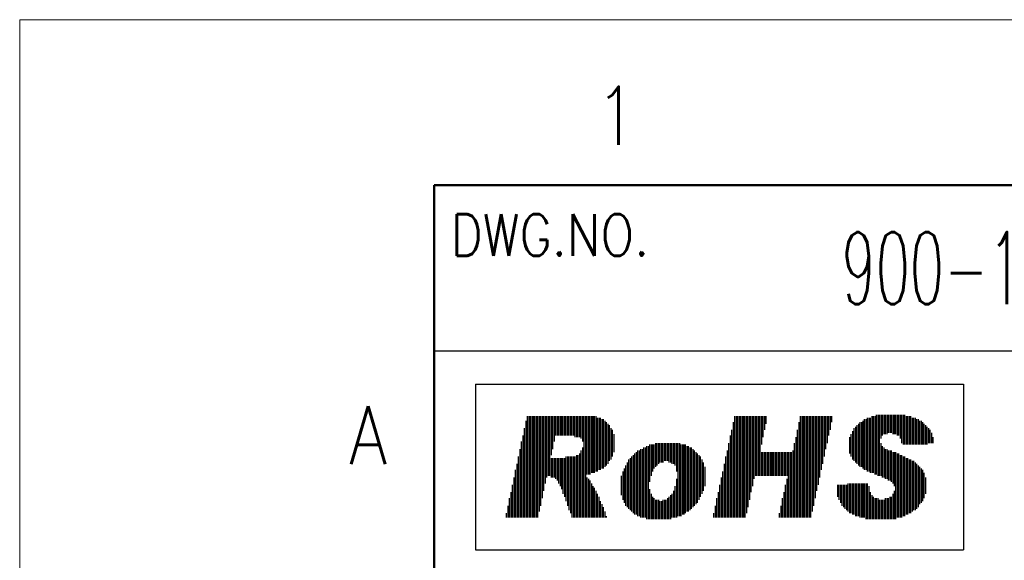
# Model space of a CAD drawing. Header units: millimetres. Extents: x 0 to 1076, y 0 to 742.
# Tile 74 of 127: x 0 to 148, y 661 to 742. Entities that reach past the tile are written whole.
import ezdxf

# ---------------------------------------------------------------- set-up
doc = ezdxf.new("R2010")
doc.units = ezdxf.units.MM
doc.header["$LTSCALE"] = 0.454724
doc.layers.add('NoLayerName_001', color=7, linetype='Continuous')
doc.styles.get("Standard").update_dxf_attribs({"font": 'txt', "bigfont": 'extfont2'})

# ---------------------------------------------------------------- blocks, each defined once
blk = doc.blocks.new('JZB_0006')
at = {"layer": 'NoLayerName_001', "color": 3, "lineweight": 13, "insert": (11.99, 2.18), "char_height": 4.36, "attachment_point": 5}
blk.add_mtext('\\A1;\\W0.5500;900-191-767', dxfattribs=at)

msp = doc.modelspace()

# ---------------------------------------------------------------- linework, layer by layer
at = {"layer": 'NoLayerName_001', "color": 7, "linetype": 'Continuous', "lineweight": 13}
for p, q in [((0, 0), (0, 742.5)), ((0, 742.5), (1050, 742.5))]:
    msp.add_line(p, q, dxfattribs=at)
at = {"layer": 'NoLayerName_001', "color": 7, "linetype": 'Continuous', "lineweight": 50}
for p, q in [((62.5, 25), (62.5, 717.5)), ((62.5, 717.5), (1025, 717.5))]:
    msp.add_line(p, q, dxfattribs=at)
at = {"layer": 'NoLayerName_001', "color": 7, "linetype": 'Continuous', "lineweight": 25}
for p, q in [((62.5, 692.5), (212.5, 692.5)), ((68.75, 687.5), (68.75, 662.5)), ((68.75, 687.5), (142.336118, 687.5)), ((142.336118, 687.5), (142.336118, 662.5)), ((76.301414, 681.973008), (76.301414, 667.352185)), ((76.52635, 682.647815), (76.52635, 667.352185)), ((76.751285, 682.647815), (76.751285, 667.352185)), ((76.976221, 682.647815), (76.976221, 667.352185)), ((77.201157, 682.647815), (77.201157, 667.352185)), ((77.426093, 682.647815), (77.426093, 667.352185)), ((77.651028, 682.647815), (77.651028, 667.352185)), ((77.875964, 682.647815), (77.875964, 667.352185)), ((78.1009, 682.647815), (78.1009, 667.352185)), ((78.325835, 682.647815), (78.325835, 668.251928)), ((78.550771, 682.647815), (78.550771, 669.151671)), ((78.775707, 682.647815), (78.775707, 670.27635)), ((79.000643, 682.647815), (79.000643, 671.401028)), ((79.225578, 682.647815), (79.225578, 672.525707)), ((79.450514, 682.647815), (79.450514, 673.42545)), ((79.67545, 682.647815), (79.67545, 673.650386)), ((79.900386, 682.647815), (79.900386, 673.650386)), ((80.125321, 682.647815), (80.125321, 676.799486)), ((80.350257, 682.647815), (80.350257, 677.699229)), ((80.575193, 682.647815), (80.575193, 678.823907)), ((80.800129, 682.647815), (80.800129, 679.72365)), ((81.025064, 682.647815), (81.025064, 679.72365)), ((81.25, 682.647815), (81.25, 679.72365)), ((81.474936, 682.647815), (81.474936, 679.72365)), ((81.699871, 682.647815), (81.699871, 679.72365)), ((81.924807, 682.647815), (81.924807, 679.72365)), ((82.149743, 682.647815), (82.149743, 679.72365)), ((82.374679, 682.647815), (82.374679, 679.72365)), ((82.599614, 682.647815), (82.599614, 679.72365)), ((82.82455, 682.647815), (82.82455, 679.72365)), ((83.049486, 682.647815), (83.049486, 679.72365)), ((83.274422, 682.647815), (83.274422, 679.72365)), ((83.499357, 682.647815), (83.499357, 679.72365)), ((83.724293, 682.647815), (83.724293, 679.498715)), ((83.949229, 682.647815), (83.949229, 679.498715)), ((84.174165, 682.647815), (84.174165, 679.498715)), ((84.3991, 682.647815), (84.3991, 679.498715)), ((84.624036, 682.647815), (84.624036, 679.273779)), ((84.848972, 682.647815), (84.848972, 678.823907)), ((85.073907, 682.647815), (85.073907, 667.352185)), ((85.298843, 682.647815), (85.298843, 667.352185)), ((85.523779, 682.647815), (85.523779, 673.875321)), ((85.748715, 682.647815), (85.748715, 673.875321)), ((85.97365, 682.647815), (85.97365, 673.875321)), ((86.198586, 682.647815), (86.198586, 674.100257)), ((86.423522, 682.647815), (86.423522, 674.100257)), ((86.648458, 682.647815), (86.648458, 674.100257)), ((86.873393, 682.647815), (86.873393, 674.325193)), ((87.098329, 682.422879), (87.098329, 674.325193)), ((87.323265, 682.422879), (87.323265, 674.550129)), ((87.548201, 682.422879), (87.548201, 674.550129)), ((87.773136, 682.197943), (87.773136, 674.775064)), ((87.998072, 682.197943), (87.998072, 674.775064)), ((88.223008, 681.973008), (88.223008, 675)), ((88.447943, 681.748072), (88.447943, 675.224936)), ((88.672879, 681.523136), (88.672879, 675.449871)), ((107.567481, 681.748072), (107.567481, 667.352185)), ((107.792416, 682.647815), (107.792416, 667.352185)), ((108.017352, 682.647815), (108.017352, 667.352185)), ((108.242288, 682.647815), (108.242288, 667.352185)), ((108.467224, 682.647815), (108.467224, 667.352185)), ((108.692159, 682.647815), (108.692159, 667.352185)), ((108.917095, 682.647815), (108.917095, 667.352185)), ((109.142031, 682.647815), (109.142031, 667.352185)), ((109.366967, 682.647815), (109.366967, 667.352185)), ((109.591902, 682.647815), (109.591902, 668.026992)), ((109.816838, 682.647815), (109.816838, 668.926735)), ((110.041774, 682.647815), (110.041774, 670.051414)), ((110.26671, 682.647815), (110.26671, 671.176093)), ((110.491645, 682.647815), (110.491645, 672.075835)), ((110.716581, 682.647815), (110.716581, 673.200514)), ((110.941517, 682.647815), (110.941517, 673.650386)), ((111.166452, 682.647815), (111.166452, 673.650386)), ((111.391388, 682.647815), (111.391388, 673.650386)), ((111.616324, 682.647815), (111.616324, 673.650386)), ((111.84126, 682.647815), (111.84126, 678.374036)), ((112.066195, 682.647815), (112.066195, 679.498715)), ((112.291131, 682.647815), (112.291131, 680.623393)), ((112.516067, 682.647815), (112.516067, 681.523136)), ((117.464653, 681.748072), (117.464653, 667.352185)), ((117.689589, 682.647815), (117.689589, 667.352185)), ((117.914524, 682.647815), (117.914524, 667.352185)), ((118.13946, 682.647815), (118.13946, 667.352185)), ((118.364396, 682.647815), (118.364396, 667.352185)), ((118.589332, 682.647815), (118.589332, 667.352185)), ((118.814267, 682.647815), (118.814267, 667.352185)), ((119.039203, 682.647815), (119.039203, 667.352185)), ((119.264139, 682.647815), (119.264139, 667.352185)), ((119.489075, 682.647815), (119.489075, 668.251928)), ((119.71401, 682.647815), (119.71401, 669.151671)), ((119.938946, 682.647815), (119.938946, 670.27635)), ((120.163882, 682.647815), (120.163882, 671.401028)), ((120.388817, 682.647815), (120.388817, 672.300771)), ((120.613753, 682.647815), (120.613753, 673.42545)), ((120.838689, 682.647815), (120.838689, 674.550129)), ((121.063625, 682.647815), (121.063625, 675.449871)), ((121.28856, 682.647815), (121.28856, 676.57455)), ((121.513496, 682.647815), (121.513496, 677.699229)), ((121.738432, 682.647815), (121.738432, 678.598972)), ((121.963368, 682.647815), (121.963368, 679.72365)), ((122.188303, 682.647815), (122.188303, 680.623393)), ((122.413239, 682.647815), (122.413239, 681.748072)), ((126.462082, 681.523136), (126.462082, 675.224936)), ((126.687018, 681.748072), (126.687018, 675)), ((126.911954, 681.748072), (126.911954, 675)), ((127.136889, 681.973008), (127.136889, 674.775064)), ((127.361825, 682.197943), (127.361825, 674.550129)), ((127.586761, 682.197943), (127.586761, 674.550129)), ((127.811697, 682.422879), (127.811697, 674.325193)), ((128.036632, 682.422879), (128.036632, 674.325193)), ((128.261568, 682.422879), (128.261568, 674.100257)), ((128.486504, 682.647815), (128.486504, 674.100257)), ((128.71144, 682.647815), (128.71144, 674.100257)), ((128.936375, 682.647815), (128.936375, 673.875321)), ((129.161311, 682.872751), (129.161311, 673.875321)), ((129.386247, 682.872751), (129.386247, 673.650386)), ((129.611183, 682.872751), (129.611183, 673.650386)), ((129.836118, 682.872751), (129.836118, 679.273779)), ((130.061054, 682.872751), (130.061054, 679.72365)), ((130.28599, 682.872751), (130.28599, 679.948586)), ((130.510925, 682.872751), (130.510925, 679.948586)), ((130.735861, 682.872751), (130.735861, 679.948586)), ((130.960797, 682.872751), (130.960797, 680.173522)), ((131.185733, 682.872751), (131.185733, 680.173522)), ((131.410668, 682.872751), (131.410668, 680.173522)), ((131.635604, 682.872751), (131.635604, 679.948586)), ((131.86054, 682.872751), (131.86054, 679.948586)), ((132.085476, 682.872751), (132.085476, 679.948586)), ((132.310411, 682.872751), (132.310411, 679.72365)), ((132.535347, 682.872751), (132.535347, 679.72365)), ((132.760283, 682.872751), (132.760283, 679.273779)), ((132.985219, 682.872751), (132.985219, 678.598972)), ((133.210154, 682.872751), (133.210154, 678.374036)), ((133.43509, 682.872751), (133.43509, 678.374036)), ((133.660026, 682.647815), (133.660026, 678.374036)), ((133.884961, 682.647815), (133.884961, 678.374036)), ((134.109897, 682.647815), (134.109897, 678.374036)), ((134.334833, 682.647815), (134.334833, 678.374036)), ((134.559769, 682.422879), (134.559769, 678.374036)), ((134.784704, 682.422879), (134.784704, 678.374036)), ((135.00964, 682.422879), (135.00964, 678.374036)), ((135.234576, 682.197943), (135.234576, 678.374036)), ((135.459512, 682.197943), (135.459512, 678.374036)), ((135.684447, 681.973008), (135.684447, 678.374036)), ((135.909383, 681.973008), (135.909383, 678.374036)), ((136.134319, 681.748072), (136.134319, 678.374036)), ((136.359254, 681.523136), (136.359254, 678.374036)), ((76.076478, 680.848329), (76.076478, 667.352185)), ((88.897815, 681.298201), (88.897815, 675.899743)), ((89.122751, 680.848329), (89.122751, 676.124679)), ((89.347686, 680.623393), (89.347686, 676.57455)), ((107.342545, 680.623393), (107.342545, 667.352185)), ((117.239717, 680.623393), (117.239717, 667.352185)), ((125.562339, 680.398458), (125.562339, 676.124679)), ((125.787275, 680.848329), (125.787275, 675.899743)), ((126.012211, 681.073265), (126.012211, 675.674807)), ((126.237147, 681.298201), (126.237147, 675.449871)), ((136.58419, 681.298201), (136.58419, 678.374036)), ((136.809126, 681.073265), (136.809126, 678.374036)), ((137.034062, 680.848329), (137.034062, 678.598972)), ((137.258997, 680.623393), (137.258997, 678.598972)), ((137.483933, 680.173522), (137.483933, 678.598972)), ((75.626607, 678.823907), (75.626607, 667.352185)), ((75.851542, 679.72365), (75.851542, 667.352185)), ((89.572622, 679.948586), (89.572622, 677.249357)), ((95.870823, 678.598972), (95.870823, 675)), ((96.095758, 678.598972), (96.095758, 675.224936)), ((96.320694, 678.598972), (96.320694, 675.449871)), ((96.54563, 678.598972), (96.54563, 675.674807)), ((96.770566, 678.598972), (96.770566, 675.674807)), ((96.995501, 678.598972), (96.995501, 675.674807)), ((97.220437, 678.598972), (97.220437, 675.899743)), ((97.445373, 678.598972), (97.445373, 675.899743)), ((97.670308, 678.598972), (97.670308, 675.899743)), ((97.895244, 678.598972), (97.895244, 675.674807)), ((98.12018, 678.598972), (98.12018, 675.674807)), ((98.345116, 678.598972), (98.345116, 675.449871)), ((98.570051, 678.598972), (98.570051, 675.449871)), ((98.794987, 678.598972), (98.794987, 675.224936)), ((99.019923, 678.598972), (99.019923, 674.325193)), ((99.244859, 678.598972), (99.244859, 667.577121)), ((99.469794, 678.598972), (99.469794, 667.577121)), ((106.892674, 678.598972), (106.892674, 667.352185)), ((107.117609, 679.72365), (107.117609, 667.352185)), ((116.789846, 678.598972), (116.789846, 667.352185)), ((117.014781, 679.498715), (117.014781, 667.352185)), ((125.112468, 679.498715), (125.112468, 677.024422)), ((125.337404, 679.948586), (125.337404, 676.57455)), ((129.836118, 678.598972), (129.836118, 673.650386)), ((137.708869, 679.498715), (137.708869, 678.598972)), ((75.401671, 677.699229), (75.401671, 667.352185)), ((84.3991, 677.024422), (84.3991, 667.352185)), ((84.624036, 677.474293), (84.624036, 667.352185)), ((84.848972, 677.924165), (84.848972, 667.352185)), ((92.721722, 677.024422), (92.721722, 667.802057)), ((92.946658, 677.249357), (92.946658, 667.802057)), ((93.171594, 677.474293), (93.171594, 667.577121)), ((93.39653, 677.474293), (93.39653, 667.577121)), ((93.621465, 677.699229), (93.621465, 667.352185)), ((93.846401, 677.699229), (93.846401, 667.352185)), ((94.071337, 677.924165), (94.071337, 667.352185)), ((94.296272, 677.924165), (94.296272, 667.352185)), ((94.521208, 678.1491), (94.521208, 667.127249)), ((94.746144, 678.1491), (94.746144, 667.127249)), ((94.97108, 678.374036), (94.97108, 672.750643)), ((95.196015, 678.374036), (95.196015, 673.650386)), ((95.420951, 678.374036), (95.420951, 674.325193)), ((95.645887, 678.374036), (95.645887, 674.775064)), ((99.69473, 678.374036), (99.69473, 667.577121)), ((99.919666, 678.374036), (99.919666, 667.802057)), ((100.144602, 678.374036), (100.144602, 667.802057)), ((100.369537, 678.374036), (100.369537, 668.026992)), ((100.594473, 678.1491), (100.594473, 668.251928)), ((100.819409, 678.1491), (100.819409, 668.251928)), ((101.044344, 677.924165), (101.044344, 668.476864)), ((101.26928, 677.924165), (101.26928, 668.701799)), ((101.494216, 677.699229), (101.494216, 668.926735)), ((101.719152, 677.474293), (101.719152, 669.151671)), ((101.944087, 677.249357), (101.944087, 669.376607)), ((102.169023, 677.024422), (102.169023, 669.601542)), ((106.667738, 677.474293), (106.667738, 667.352185)), ((111.84126, 677.249357), (111.84126, 673.650386)), ((112.066195, 677.249357), (112.066195, 673.650386)), ((112.291131, 677.249357), (112.291131, 673.650386)), ((112.516067, 677.249357), (112.516067, 673.650386)), ((112.741003, 677.249357), (112.741003, 673.650386)), ((112.965938, 677.249357), (112.965938, 673.650386)), ((113.190874, 677.249357), (113.190874, 673.650386)), ((113.41581, 677.249357), (113.41581, 673.650386)), ((113.640746, 677.249357), (113.640746, 673.650386)), ((113.865681, 677.249357), (113.865681, 673.650386)), ((114.090617, 677.249357), (114.090617, 673.650386)), ((114.315553, 677.249357), (114.315553, 673.650386)), ((114.540488, 677.249357), (114.540488, 673.650386)), ((114.765424, 677.249357), (114.765424, 673.650386)), ((114.99036, 677.249357), (114.99036, 673.650386)), ((115.215296, 677.249357), (115.215296, 673.650386)), ((115.440231, 677.249357), (115.440231, 673.650386)), ((115.665167, 677.249357), (115.665167, 673.650386)), ((115.890103, 677.249357), (115.890103, 667.352185)), ((116.115039, 677.249357), (116.115039, 667.352185)), ((116.339974, 677.249357), (116.339974, 667.352185)), ((116.56491, 677.474293), (116.56491, 667.352185)), ((130.061054, 678.1491), (130.061054, 673.42545)), ((130.28599, 677.924165), (130.28599, 673.42545)), ((130.510925, 677.699229), (130.510925, 673.200514)), ((130.735861, 677.699229), (130.735861, 673.200514)), ((130.960797, 677.474293), (130.960797, 672.975578)), ((131.185733, 677.474293), (131.185733, 672.975578)), ((131.410668, 677.474293), (131.410668, 672.750643)), ((131.635604, 677.249357), (131.635604, 672.525707)), ((131.86054, 677.249357), (131.86054, 672.075835)), ((132.085476, 677.249357), (132.085476, 667.127249)), ((132.310411, 677.024422), (132.310411, 667.352185)), ((132.535347, 677.024422), (132.535347, 667.352185)), ((75.176735, 676.57455), (75.176735, 667.352185)), ((80.125321, 676.349614), (80.125321, 673.42545)), ((80.350257, 676.349614), (80.350257, 673.42545)), ((80.575193, 676.349614), (80.575193, 673.42545)), ((80.800129, 676.349614), (80.800129, 673.200514)), ((81.025064, 676.349614), (81.025064, 672.975578)), ((81.25, 676.349614), (81.25, 672.525707)), ((81.474936, 676.349614), (81.474936, 672.075835)), ((81.699871, 676.349614), (81.699871, 671.625964)), ((81.924807, 676.349614), (81.924807, 670.951157)), ((82.149743, 676.349614), (82.149743, 670.501285)), ((82.374679, 676.57455), (82.374679, 669.826478)), ((82.599614, 676.57455), (82.599614, 669.151671)), ((82.82455, 676.57455), (82.82455, 668.476864)), ((83.049486, 676.57455), (83.049486, 668.026992)), ((83.274422, 676.57455), (83.274422, 667.352185)), ((83.499357, 676.57455), (83.499357, 667.352185)), ((83.724293, 676.57455), (83.724293, 667.352185)), ((83.949229, 676.799486), (83.949229, 667.352185)), ((84.174165, 676.799486), (84.174165, 667.352185)), ((91.597044, 675.674807), (91.597044, 668.926735)), ((91.821979, 676.124679), (91.821979, 668.701799)), ((92.046915, 676.349614), (92.046915, 668.476864)), ((92.271851, 676.57455), (92.271851, 668.251928)), ((92.496787, 676.799486), (92.496787, 668.026992)), ((102.393959, 676.799486), (102.393959, 670.051414)), ((102.618895, 676.57455), (102.618895, 670.501285)), ((102.84383, 676.124679), (102.84383, 670.951157)), ((103.068766, 675.674807), (103.068766, 671.401028)), ((106.442802, 676.57455), (106.442802, 667.352185)), ((132.760283, 676.799486), (132.760283, 667.352185)), ((132.985219, 676.799486), (132.985219, 667.352185)), ((133.210154, 676.57455), (133.210154, 667.577121)), ((133.43509, 676.57455), (133.43509, 667.577121)), ((133.660026, 676.349614), (133.660026, 667.802057)), ((133.884961, 676.349614), (133.884961, 667.802057)), ((134.109897, 676.124679), (134.109897, 668.026992)), ((134.334833, 676.124679), (134.334833, 668.026992)), ((134.559769, 675.899743), (134.559769, 668.251928)), ((134.784704, 675.899743), (134.784704, 668.476864)), ((135.00964, 675.674807), (135.00964, 668.476864)), ((74.726864, 674.550129), (74.726864, 667.352185)), ((74.951799, 675.449871), (74.951799, 667.352185)), ((90.922237, 674.325193), (90.922237, 670.051414)), ((91.147172, 674.775064), (91.147172, 669.601542)), ((91.372108, 675.224936), (91.372108, 669.151671)), ((103.293702, 675), (103.293702, 672.075835)), ((105.992931, 674.325193), (105.992931, 667.352185)), ((106.217866, 675.449871), (106.217866, 667.352185)), ((135.234576, 675.449871), (135.234576, 668.701799)), ((135.459512, 675.224936), (135.459512, 668.926735)), ((135.684447, 675), (135.684447, 669.376607)), ((135.909383, 674.775064), (135.909383, 669.601542)), ((136.134319, 674.550129), (136.134319, 669.826478)), ((136.359254, 674.100257), (136.359254, 670.27635)), ((74.501928, 673.42545), (74.501928, 667.352185)), ((85.523779, 673.42545), (85.523779, 667.352185)), ((85.748715, 673.200514), (85.748715, 667.352185)), ((85.97365, 672.975578), (85.97365, 667.352185)), ((90.697301, 673.650386), (90.697301, 670.726221)), ((99.019923, 673.200514), (99.019923, 667.352185)), ((105.767995, 673.42545), (105.767995, 667.352185)), ((115.665167, 673.200514), (115.665167, 667.352185)), ((136.58419, 673.42545), (136.58419, 670.951157)), ((74.052057, 671.176093), (74.052057, 667.352185)), ((74.276992, 672.300771), (74.276992, 667.352185)), ((86.198586, 672.525707), (86.198586, 667.352185)), ((86.423522, 672.075835), (86.423522, 667.352185)), ((86.648458, 671.8509), (86.648458, 667.352185)), ((86.873393, 671.401028), (86.873393, 667.352185)), ((94.97108, 671.625964), (94.97108, 667.127249)), ((98.570051, 671.401028), (98.570051, 667.352185)), ((98.794987, 672.075835), (98.794987, 667.352185)), ((105.318123, 671.176093), (105.318123, 667.352185)), ((105.543059, 672.300771), (105.543059, 667.352185)), ((115.215296, 671.176093), (115.215296, 667.352185)), ((115.440231, 672.300771), (115.440231, 667.352185)), ((123.312982, 672.300771), (123.312982, 670.501285)), ((123.537918, 672.300771), (123.537918, 670.051414)), ((123.762853, 672.300771), (123.762853, 669.601542)), ((123.987789, 672.300771), (123.987789, 669.151671)), ((124.212725, 672.300771), (124.212725, 668.926735)), ((124.437661, 672.300771), (124.437661, 668.701799)), ((124.662596, 672.300771), (124.662596, 668.476864)), ((124.887532, 672.525707), (124.887532, 668.251928)), ((125.112468, 672.525707), (125.112468, 668.026992)), ((125.337404, 672.525707), (125.337404, 668.026992)), ((125.562339, 672.525707), (125.562339, 667.802057)), ((125.787275, 672.525707), (125.787275, 667.802057)), ((126.012211, 672.525707), (126.012211, 667.577121)), ((126.237147, 672.525707), (126.237147, 667.577121)), ((126.462082, 672.525707), (126.462082, 667.577121)), ((126.687018, 672.525707), (126.687018, 667.352185)), ((126.911954, 672.525707), (126.911954, 667.352185)), ((127.136889, 672.525707), (127.136889, 667.352185)), ((127.361825, 672.525707), (127.361825, 667.352185)), ((127.586761, 672.525707), (127.586761, 667.127249)), ((127.811697, 672.525707), (127.811697, 667.127249)), ((128.036632, 672.075835), (128.036632, 667.127249)), ((128.261568, 671.176093), (128.261568, 667.127249)), ((131.86054, 671.401028), (131.86054, 667.127249)), ((73.827121, 670.27635), (73.827121, 667.352185)), ((87.098329, 670.951157), (87.098329, 667.352185)), ((87.323265, 670.501285), (87.323265, 667.352185)), ((87.548201, 669.826478), (87.548201, 667.352185)), ((95.196015, 670.951157), (95.196015, 667.127249)), ((95.420951, 670.501285), (95.420951, 667.127249)), ((95.645887, 670.27635), (95.645887, 667.127249)), ((95.870823, 670.051414), (95.870823, 667.127249)), ((96.095758, 670.051414), (96.095758, 667.127249)), ((96.320694, 670.051414), (96.320694, 667.127249)), ((96.54563, 669.826478), (96.54563, 667.127249)), ((96.770566, 669.826478), (96.770566, 667.127249)), ((96.995501, 670.051414), (96.995501, 667.127249)), ((97.220437, 670.051414), (97.220437, 667.127249)), ((97.445373, 670.051414), (97.445373, 667.127249)), ((97.670308, 670.27635), (97.670308, 667.127249)), ((97.895244, 670.501285), (97.895244, 667.127249)), ((98.12018, 670.726221), (98.12018, 667.127249)), ((98.345116, 670.951157), (98.345116, 667.352185)), ((105.093188, 670.27635), (105.093188, 667.352185)), ((114.99036, 670.27635), (114.99036, 667.352185)), ((128.486504, 670.726221), (128.486504, 667.127249)), ((128.71144, 670.501285), (128.71144, 667.127249)), ((128.936375, 670.27635), (128.936375, 667.127249)), ((129.161311, 670.27635), (129.161311, 667.127249)), ((129.386247, 670.27635), (129.386247, 667.127249)), ((129.611183, 670.051414), (129.611183, 667.127249)), ((129.836118, 670.051414), (129.836118, 667.127249)), ((130.061054, 670.051414), (130.061054, 667.127249)), ((130.28599, 670.051414), (130.28599, 667.127249)), ((130.510925, 670.27635), (130.510925, 667.127249)), ((130.735861, 670.27635), (130.735861, 667.127249)), ((130.960797, 670.27635), (130.960797, 667.127249)), ((131.185733, 670.501285), (131.185733, 667.127249)), ((131.410668, 670.501285), (131.410668, 667.127249)), ((131.635604, 670.951157), (131.635604, 667.127249)), ((73.602185, 669.151671), (73.602185, 667.352185)), ((87.773136, 669.376607), (87.773136, 667.352185)), ((87.998072, 668.926735), (87.998072, 667.352185)), ((88.223008, 668.251928), (88.223008, 667.352185)), ((104.868252, 669.151671), (104.868252, 667.352185)), ((114.765424, 669.151671), (114.765424, 667.352185)), ((73.377249, 668.026992), (73.377249, 667.352185)), ((88.447943, 667.577121), (88.447943, 667.352185)), ((104.643316, 668.026992), (104.643316, 667.352185)), ((114.540488, 668.026992), (114.540488, 667.352185)), ((68.75, 662.5), (142.336118, 662.5))]:
    msp.add_line(p, q, dxfattribs=at)

# ---------------------------------------------------------------- block references
at = {"layer": 'NoLayerName_001', "xscale": 2.5, "yscale": 2.5, "zscale": 2.5}
msp.add_blockref('JZB_0006', (123.774996, 699.550018), dxfattribs=at)

# ---------------------------------------------------------------- texts
at = {"layer": 'NoLayerName_001', "color": 2, "lineweight": 13, "attachment_point": 7}
for s, insert, char_height in [('\\A1;\\W0.8600;1', (86.746768, 723.62684), 8.75), ('\\A1;\\W0.8600;DWG.NO.', (65, 706.875), 6.25), ('\\A1;\\W0.8600;A', (49.639448, 675.410837), 8.75)]:
    msp.add_mtext(s, dxfattribs=dict(at, insert=insert, char_height=char_height))

doc.saveas('drawing.dxf')
